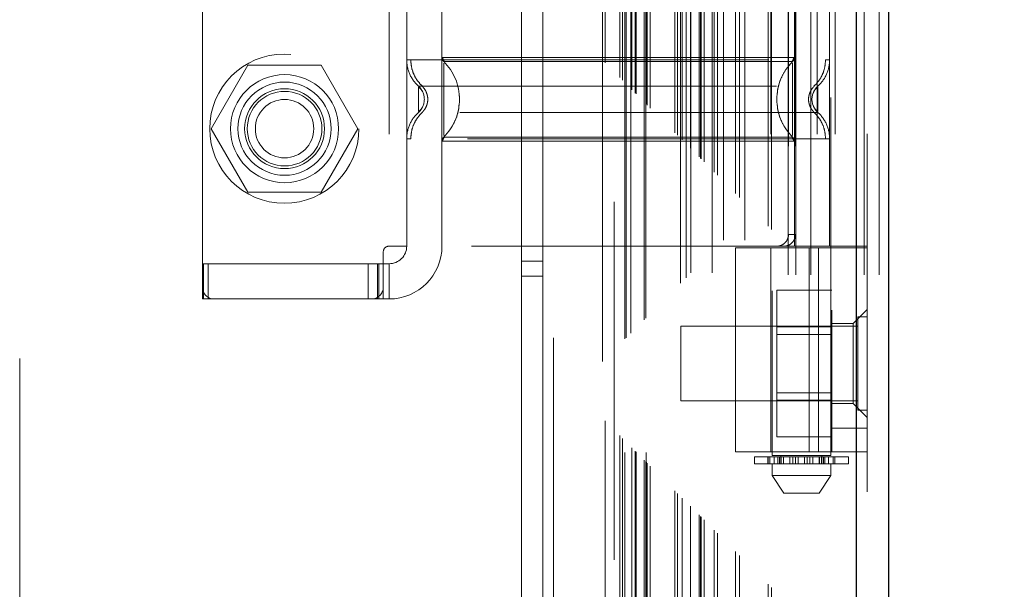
# Model space of a CAD drawing. Header units: inches. Extents: x 0.2 to 10.8, y 0.2 to 8.2.
# Tile 98 of 112: x 9.277 to 9.552, y 3.482 to 3.641. Entities that reach past the tile are written whole.
import ezdxf

# ---------------------------------------------------------------- set-up
doc = ezdxf.new("R2010")
doc.units = ezdxf.units.IN
doc.header["$MEASUREMENT"] = 0
doc.linetypes.add('HIDDEN', pattern=[0.075, 0.05, -0.025])
doc.layers.add('DIMENSIONS', color=140, linetype='Continuous')
doc.styles.add('SLDTEXTSTYLE0', font='TXT', dxfattribs={"width": 0.7})
doc.dimstyles.new('SLDDIMSTYLE0', dxfattribs={"dimtxt": 0.084961, "dimasz": 0.13, "dimexe": 0, "dimexo": 0.0625, "dimgap": 0.02124, "dimtad": 0, "dimtih": 1, "dimtoh": 1, "dimlfac": 12, "dimrnd": 1e-09, "dimzin": 12, "dimdsep": 46, "dimtxsty": 'SLDTEXTSTYLE0', "dimsah": 1, "dimcen": 0.09, "dimadec": 0, "dimazin": 3, "dimtfac": 1, "dimtofl": 0, "dimtmove": 0, "dimatfit": 3, "dimfxl": 0, "dimfrac": 2, "dimtolj": 1, "dimtzin": 12, "dimarcsym": 0})

# ---------------------------------------------------------------- blocks, each defined once
blk = doc.blocks.new('_D_25')
at = {"layer": 'DIMENSIONS'}
for p, q in [((9.56366, 5.41599), (9.9562, 5.41599)), ((9.8312, 5.41599), (9.8312, 4.49475)), ((9.66963, 4.3407), (9.6411, 4.3407)), ((9.6411, 4.3407), (9.6411, 4.20567)), ((9.99278, 4.3407), (10.02131, 4.3407)), ((10.02131, 4.3407), (10.02131, 4.20567)), ((9.6411, 4.20567), (9.66963, 4.20567)), ((10.02131, 4.20567), (9.99278, 4.20567)), ((9.8312, 3.16375), (9.8312, 4.18665)), ((9.56366, 3.16375), (9.9562, 3.16375))]:
    blk.add_line(p, q, dxfattribs=at)
for points in [[(9.8312, 5.41599), (9.8112, 5.28599), (9.8512, 5.28599)], [(9.8312, 3.16375), (9.8512, 3.29375), (9.8112, 3.29375)]]:
    blk.add_solid(points, dxfattribs=at)
at = {"layer": 'DIMENSIONS', "char_height": 0.083333, "attachment_point": 1, "style": 'SLDTEXTSTYLE0'}
for s, insert in [('27.03', (9.66963, 4.46714)), ('686.5', (9.66963, 4.31309))]:
    blk.add_mtext(s, dxfattribs=dict(at, insert=insert))

msp = doc.modelspace()

# ---------------------------------------------------------------- linework, layer by layer
at = {"color": 7, "linetype": 'Continuous', "lineweight": 25}
for p, q in [((9.5106649, 3.1697457), (9.5106649, 5.4109271)), ((9.5196649, 5.4091582), (9.5196649, 3.1697457))]:
    msp.add_line(p, q, dxfattribs=at)
at = {"color": 7, "linetype": 'HIDDEN', "lineweight": 18}
for p, q in [((9.5106649, 3.1697457), (9.5106649, 5.4109271)), ((9.5136649, 5.4091582), (9.5136649, 3.1697457)), ((9.5127862, 3.1697457), (9.5127862, 5.1143949)), ((9.5170288, 3.1697457), (9.5170288, 5.1143949)), ((9.4915889, 3.1697457), (9.4915889, 5.1051624)), ((9.4915889, 3.1697457), (9.4915889, 5.1051624)), ((9.4937102, 3.1697457), (9.4937102, 5.1054213)), ((9.4979529, 3.1697457), (9.4979529, 5.1054213)), ((9.486043, 3.1833798), (9.486043, 5.0919286)), ((9.4869669, 3.1824654), (9.4869669, 5.0928402)), ((9.4769066, 3.1925161), (9.4769066, 5.0827923)), ((9.4780398, 3.1913829), (9.4780398, 5.0839255)), ((9.471838, 3.1975848), (9.471838, 5.0777236)), ((9.4735402, 5.0794582), (9.4735402, 3.1958502)), ((9.479449, 5.0794582), (9.479449, 3.1958502)), ((9.4709329, 3.198488), (9.4709329, 5.076818)), ((9.4667174, 3.2027079), (9.4667174, 5.0726122)), ((9.4671246, 3.2022981), (9.4671246, 5.0730103)), ((9.4672743, 3.2021485), (9.4672743, 5.0731599)), ((9.4680883, 3.2013345), (9.4680883, 5.0739739)), ((9.4630966, 5.0689783), (9.4630966, 3.2063292)), ((9.4642909, 3.2051319), (9.4642909, 5.0701765)), ((9.4644248, 5.0703141), (9.4644248, 3.2049958)), ((9.4644557, 5.0703737), (9.4644557, 3.2049347)), ((9.4703645, 5.0703737), (9.4703645, 3.2049347)), ((9.4606695, 3.2087533), (9.4606695, 5.0665552)), ((9.4615012, 5.0674286), (9.4615012, 3.2078798)), ((9.4615012, 5.0674286), (9.4615012, 3.2078798)), ((9.4619719, 3.2074509), (9.4619719, 5.0678575)), ((9.4599388, 3.209484), (9.4599388, 5.0658244)), ((9.4518049, 3.2176179), (9.4518049, 5.0576905)), ((9.4518049, 5.0576905), (9.4518049, 3.2176179)), ((9.4520087, 3.2174318), (9.4520087, 5.0578795)), ((9.4522215, 3.2172012), (9.4522215, 5.0581072)), ((9.4530549, 3.2163679), (9.4530549, 5.0589405)), ((9.445949, 3.2201959), (9.445949, 5.0551125)), ((9.4490965, 3.2203262), (9.4490965, 5.0549822)), ((9.4490965, 3.2203262), (9.4490965, 5.0549822)), ((9.4513405, 5.0572314), (9.4513405, 3.2180648)), ((9.4513882, 3.2180345), (9.4513882, 5.0572739)), ((9.451949, 3.2201959), (9.451949, 5.0551125)), ((9.4476382, 5.0535239), (9.4476382, 3.2217845)), ((9.4479263, 3.2214964), (9.4479263, 5.053812)), ((9.4488556, 3.2205672), (9.4488556, 5.0547412)), ((9.4445353, 3.2248874), (9.4445353, 5.050421)), ((9.4453084, 3.2241144), (9.4453084, 5.051194)), ((9.4460156, 5.0519193), (9.4460156, 3.2233876)), ((9.4397164, 5.0456198), (9.4397164, 3.2297091)), ((9.4404448, 3.2289779), (9.4404448, 5.0463305)), ((9.4260815, 3.2521624), (9.4260815, 5.0230791)), ((9.4260815, 3.2521624), (9.4260815, 5.0230791)), ((9.442949, 3.2901959), (9.442949, 4.9851125)), ((9.442949, 3.2901959), (9.442949, 4.9851125)), ((9.276949, 3.4464459), (9.276949, 4.8288625)), ((9.4870901, 3.7653501), (9.4870901, 3.5192871)), ((9.5034943, 3.5192871), (9.5034943, 3.7653501)), ((9.5038224, 3.7598908), (9.5038224, 3.5269511)), ((9.3279693, 3.5728829), (9.3279693, 3.713959)), ((9.4170815, 3.5736207), (9.4170815, 3.7132041)), ((9.4230815, 3.5736207), (9.4230815, 3.7132041)), ((9.3801347, 3.7090377), (9.3801347, 3.5778041)), ((9.3801347, 3.7090377), (9.3801347, 3.5778041)), ((9.4769195, 3.7090377), (9.4769195, 3.5778041)), ((9.486762, 3.7090377), (9.486762, 3.5778041)), ((9.4996865, 3.7090377), (9.4996865, 3.5778041)), ((9.5047569, 3.7090377), (9.5047569, 3.5778041)), ((9.4916832, 3.7057569), (9.4916832, 3.581085)), ((9.4936166, 3.7057569), (9.4936166, 3.581085)), ((9.3850559, 3.6570235), (9.3850559, 3.6298184)), ((9.3948985, 3.6563128), (9.3948985, 3.6305291)), ((9.4933237, 3.6563128), (9.4933237, 3.6305291)), ((9.5031662, 3.6570235), (9.5031662, 3.6298184)), ((9.3948985, 3.6071002), (9.3948985, 3.6305291)), ((9.4933237, 3.6305291), (9.4933237, 3.6071002)), ((9.3304393, 3.6106125), (9.3406872, 3.6283625)), ((9.3406872, 3.6283625), (9.3611832, 3.6283625)), ((9.3611832, 3.6283625), (9.3714311, 3.6106125)), ((9.3850559, 3.6078109), (9.3850559, 3.6298184)), ((9.3953896, 3.6293586), (9.3957092, 3.6293586)), ((9.4925122, 3.6293586), (9.4928326, 3.6293586)), ((9.5031662, 3.6298184), (9.5031662, 3.6078109)), ((9.389949, 3.6193295), (9.3898871, 3.6196318)), ((9.3996656, 3.6203262), (9.3998153, 3.6188146)), ((9.4983323, 3.6196186), (9.4982731, 3.6193295)), ((9.3898871, 3.6179975), (9.389949, 3.6182998)), ((9.4982731, 3.6182998), (9.4983323, 3.6180107)), ((9.3406872, 3.5928625), (9.3304393, 3.6106125)), ((9.3714311, 3.6106125), (9.3611832, 3.5928625)), ((9.3850559, 3.6078109), (9.3850559, 3.5778041)), ((9.3850559, 3.6078109), (9.3850559, 3.5778041)), ((9.3948985, 3.6071002), (9.3948985, 3.5778041)), ((9.3948985, 3.6071002), (9.3948985, 3.5778041)), ((9.4933237, 3.6071002), (9.4933237, 3.5778041)), ((9.4933237, 3.6071002), (9.4933237, 3.5778041)), ((9.5031662, 3.6078109), (9.5031662, 3.5778041)), ((9.5031662, 3.6078109), (9.5031662, 3.5778041)), ((9.3611832, 3.5928625), (9.3406872, 3.5928625)), ((9.4936166, 3.581085), (9.4916832, 3.581085)), ((9.3784943, 3.5761637), (9.3784943, 3.5728829)), ((9.3850559, 3.5778041), (9.3801347, 3.5778041)), ((9.5031662, 3.5778041), (9.3850559, 3.5778041)), ((9.4769195, 3.577312), (9.5000474, 3.577312)), ((9.4769195, 3.577312), (9.4769195, 3.5203894)), ((9.486762, 3.577312), (9.486762, 3.5203894)), ((9.4974999, 3.577312), (9.4974999, 3.5203894)), ((9.5000474, 3.5203894), (9.5000474, 3.577312)), ((9.5000474, 3.577312), (9.5038224, 3.577312)), ((9.5047569, 3.5778041), (9.5031662, 3.5778041)), ((9.5038224, 3.577312), (9.5136649, 3.577312)), ((9.5136649, 3.5778041), (9.5047569, 3.5778041)), ((9.3279693, 3.5630404), (9.3279693, 3.5728829)), ((9.3279693, 3.5728829), (9.3283261, 3.5728829)), ((9.3283261, 3.5630404), (9.3283261, 3.5728829)), ((9.3743011, 3.5728829), (9.3283261, 3.5728829)), ((9.3296098, 3.5630404), (9.3296098, 3.5728829)), ((9.3743011, 3.5728829), (9.3772252, 3.5728829)), ((9.3743011, 3.5630404), (9.3743011, 3.5728829)), ((9.3768538, 3.5630404), (9.3768538, 3.5728829)), ((9.3772252, 3.5630404), (9.3772252, 3.5728829)), ((9.3772252, 3.5728829), (9.3801347, 3.5728829)), ((9.3784943, 3.5728829), (9.3784943, 3.5630404)), ((9.3801347, 3.5728829), (9.3801347, 3.5630404)), ((9.4170815, 3.5736207), (9.4230815, 3.5736207)), ((9.4170815, 3.5694541), (9.4170815, 3.5736207)), ((9.4230815, 3.5736207), (9.4230815, 3.5694541)), ((9.4170815, 3.5694541), (9.4170815, 3.2521624)), ((9.4230815, 3.5694541), (9.4170815, 3.5694541)), ((9.4230815, 3.5694541), (9.4230815, 3.2521624)), ((9.5038224, 3.5654917), (9.4884057, 3.5654917)), ((9.4884057, 3.5654917), (9.4884057, 3.5552437)), ((9.3283261, 3.5630404), (9.3279693, 3.5630404)), ((9.3283261, 3.5630404), (9.3743011, 3.5630404)), ((9.3772252, 3.5630404), (9.3743011, 3.5630404)), ((9.3772252, 3.5630404), (9.3801347, 3.5630404)), ((9.5136649, 3.5600876), (9.5097279, 3.5561506)), ((9.5097279, 3.5561506), (9.5038224, 3.5561506)), ((9.5097279, 3.5338409), (9.5097279, 3.5561506)), ((9.5110607, 3.5580166), (9.5110607, 3.5319749)), ((9.5136649, 3.5580166), (9.5110607, 3.5580166)), ((9.4615815, 3.5554124), (9.4615815, 3.5345791)), ((9.5110607, 3.5554124), (9.4615815, 3.5554124)), ((9.5038224, 3.5552437), (9.4884057, 3.5552437)), ((9.4884057, 3.5552437), (9.4884057, 3.5347478)), ((9.5038224, 3.5531582), (9.4884057, 3.5531582)), ((9.4884057, 3.5368332), (9.5038224, 3.5368332)), ((9.4615815, 3.5345791), (9.5110607, 3.5345791)), ((9.5038224, 3.5347478), (9.4884057, 3.5347478)), ((9.4884057, 3.5347478), (9.4884057, 3.5244998)), ((9.5038224, 3.5338409), (9.5097279, 3.5338409)), ((9.5097279, 3.5338409), (9.5136649, 3.5299039)), ((9.5110607, 3.5319749), (9.5136649, 3.5319749)), ((9.5038224, 3.5203894), (9.5038224, 3.5269511)), ((9.5038224, 3.5269511), (9.5136649, 3.5269511)), ((9.5038224, 3.5244998), (9.4884057, 3.5244998)), ((9.5000474, 3.5203894), (9.4769195, 3.5203894)), ((9.5038224, 3.5203894), (9.5000474, 3.5203894)), ((9.5038224, 3.5203894), (9.5136649, 3.5203894)), ((9.4821688, 3.518959), (9.5084155, 3.518959)), ((9.4821688, 3.518959), (9.4821688, 3.5169905)), ((9.4859552, 3.518959), (9.4859552, 3.5169905)), ((9.4859913, 3.518959), (9.4859913, 3.5169905)), ((9.4864415, 3.5169905), (9.4864415, 3.518959)), ((9.5034943, 3.5192871), (9.4870901, 3.5192871)), ((9.487716, 3.5169905), (9.487716, 3.518959)), ((9.4887354, 3.518959), (9.4887354, 3.5169905)), ((9.4891451, 3.518959), (9.4891451, 3.5169905)), ((9.4895507, 3.5192871), (9.4895507, 3.5169905)), ((9.4895507, 3.518959), (9.4895507, 3.5169905)), ((9.4896232, 3.5169905), (9.4896232, 3.518959)), ((9.4896315, 3.5169905), (9.4896315, 3.518959)), ((9.4902514, 3.518959), (9.4902514, 3.5169905)), ((9.4903159, 3.5169905), (9.4903159, 3.518959)), ((9.4903315, 3.5169905), (9.4903315, 3.518959)), ((9.4920722, 3.5169905), (9.4920722, 3.518959)), ((9.4929206, 3.518959), (9.4929206, 3.5169905)), ((9.4936451, 3.5169905), (9.4936451, 3.518959)), ((9.4943828, 3.518959), (9.4943828, 3.5169905)), ((9.4962015, 3.5169905), (9.4962015, 3.518959)), ((9.4969393, 3.518959), (9.4969393, 3.5169905)), ((9.4976637, 3.5169905), (9.4976637, 3.518959)), ((9.4985122, 3.518959), (9.4985122, 3.5169905)), ((9.5002528, 3.518959), (9.5002528, 3.5169905)), ((9.5002684, 3.518959), (9.5002684, 3.5169905)), ((9.5003329, 3.5169905), (9.5003329, 3.518959)), ((9.5009529, 3.518959), (9.5009529, 3.5169905)), ((9.5009612, 3.518959), (9.5009612, 3.5169905)), ((9.5010336, 3.5169905), (9.5010336, 3.5192871)), ((9.5010336, 3.5169905), (9.5010336, 3.518959)), ((9.5014392, 3.5169905), (9.5014392, 3.518959)), ((9.5018489, 3.5169905), (9.5018489, 3.518959)), ((9.5028683, 3.518959), (9.5028683, 3.5169905)), ((9.5041428, 3.518959), (9.5041428, 3.5169905)), ((9.5045931, 3.5169905), (9.5045931, 3.518959)), ((9.5046292, 3.5169905), (9.5046292, 3.518959)), ((9.5084155, 3.5169905), (9.5084155, 3.518959)), ((9.5084155, 3.5169905), (9.4821688, 3.5169905)), ((9.4870901, 3.5169905), (9.4870901, 3.5137096)), ((9.5034943, 3.5137096), (9.5034943, 3.5169905)), ((9.4870901, 3.5137096), (9.5034943, 3.5137096)), ((9.4870901, 3.5137096), (9.4903709, 3.5087884)), ((9.5002134, 3.5087884), (9.5034943, 3.5137096)), ((9.4903709, 3.5087884), (9.5002134, 3.5087884))]:
    msp.add_line(p, q, dxfattribs=at)
for centre, radius in [((9.3508657, 3.6106125), 0.0208333), ((9.3509352, 3.6106125), 0.0150919), ((9.3509352, 3.6106125), 0.0130208), ((9.3509352, 3.6106125), 0.0111549), ((9.3509352, 3.6106125), 0.0104167), ((9.3509352, 3.6106125), 0.0081625)]:
    msp.add_circle(centre, radius, dxfattribs=at)
for centre, radius, start, end in [((9.3801347, 3.5761637), 0.0016404, 90, 180), ((9.3801347, 3.5778041), 0.0049213, 270, 0), ((9.3801347, 3.5778041), 0.0147638, 270, 0), ((9.3312502, 3.5663212), 0.0032808, 180, 270), ((9.3752134, 3.5663212), 0.0032808, 270, 0)]:
    msp.add_arc(centre, radius, start, end, dxfattribs=at)
for points, knots in [([(9.4462914, 5.0521759), (9.4462988, 5.0500342), (9.4463197, 5.0439548), (9.4463372, 5.032919), (9.4463484, 5.0181734), (9.4463492, 5.0010318), (9.4463442, 4.9765166), (9.4463395, 4.9460813), (9.4463441, 4.9007059), (9.446342, 4.8463923), (9.4463432, 4.7278686), (9.4463422, 4.4949404), (9.4463426, 4.107075), (9.4463432, 3.7658216), (9.4463422, 3.53087), (9.4463441, 3.4428776), (9.4463392, 3.3767449), (9.4463428, 3.3323296), (9.4463481, 3.3098871), (9.4463489, 3.2886431), (9.4463378, 3.2699008), (9.4463122, 3.254294), (9.446277, 3.2417345), (9.4462385, 3.2317966), (9.4462089, 3.2259174), (9.4461971, 3.2233034), (9.4461967, 3.2232248)], [0, 0, 0, 0, 0.00351301, 0.00997212, 0.01810181, 0.02770006, 0.03808914, 0.05831368, 0.07762261, 0.11251755, 0.14740331, 0.27203504, 0.49458566, 0.78361212, 0.8317871, 0.87997271, 0.92794446, 0.94026351, 0.95282623, 0.96475661, 0.97510956, 0.98356894, 0.99035635, 0.99571072, 0.99987107, 1, 1, 1, 1]), ([(9.3948971, 3.6305291), (9.3948889, 3.6305291), (9.3977461, 3.6305291), (9.4088044, 3.6305291), (9.4242328, 3.6305291), (9.443635, 3.6305291), (9.4631106, 3.6305291), (9.4787361, 3.6305291), (9.4902763, 3.6305291), (9.4933364, 3.6305291), (9.4933238, 3.6305291)], [4.71239469, 4.71239469, 4.71239469, 4.71239469, 5.154448, 5.48366074, 5.87871603, 6.27377131, 6.6688266, 7.06388188, 7.39309462, 7.85399245, 7.85399245, 7.85399245, 7.85399245]), ([(9.3951355, 3.6305367), (9.3951408, 3.6304278), (9.3951515, 3.6302077), (9.3952549, 3.6298912), (9.3954072, 3.6295953), (9.395556, 3.6294334), (9.3956296, 3.6293533)], [0, 0, 0, 0, 0.247522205, 0.499997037, 0.752473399, 1, 1, 1, 1]), ([(9.4925918, 3.6293533), (9.4926654, 3.6294334), (9.4928142, 3.6295953), (9.4929665, 3.6298912), (9.4930699, 3.6302077), (9.4930806, 3.6304278), (9.4930859, 3.6305367)], [0, 0, 0, 0, 0.24752699, 0.50000343, 0.75247809, 1, 1, 1, 1]), ([(9.3850542, 3.6298184), (9.38505, 3.6284789), (9.3856326, 3.6256703), (9.3873397, 3.6233652), (9.388342, 3.622476)], [0.052118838, 0.052118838, 0.052118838, 0.052118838, 0.500001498, 0.948006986, 0.948006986, 0.948006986, 0.948006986]), ([(9.3850559, 3.6298184), (9.3850641, 3.6298184), (9.3850722, 3.6298184), (9.3861959, 3.6298184), (9.3861985, 3.6298184)], [0, 0, 0, 0, 0.997687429, 1, 1, 1, 1]), ([(9.3861963, 3.6298184), (9.3862375, 3.6291311), (9.3863208, 3.6277414), (9.3869896, 3.6257463), (9.3880123, 3.6239146), (9.3889778, 3.6229311), (9.3894551, 3.6224448)], [0, 0, 0, 0, 0.24733847, 0.50013426, 0.75287024, 1, 1, 1, 1]), ([(9.3861985, 3.6298184), (9.387166, 3.6298184), (9.3891033, 3.6298184), (9.394719, 3.6298184), (9.4020764, 3.6298184), (9.4110922, 3.6298184), (9.4213655, 3.6298184), (9.4325158, 3.6298184), (9.4441111, 3.6298184), (9.4557063, 3.6298184), (9.4668567, 3.6298184), (9.4771299, 3.6298184), (9.4861457, 3.6298184), (9.4935032, 3.6298184), (9.4991188, 3.6298184), (9.5010561, 3.6298184), (9.5020237, 3.6298184)], [0, 0, 0, 0, 0.07128661, 0.14273884, 0.21419107, 0.2856433, 0.35709553, 0.42854776, 0.49999999, 0.57145221, 0.64290444, 0.71435667, 0.7858089, 0.85726113, 0.92871336, 1, 1, 1, 1]), ([(9.3953896, 3.608693), (9.3953896, 3.6087857), (9.3953896, 3.609074), (9.3953896, 3.6112187), (9.3953896, 3.6146611), (9.3953896, 3.6188146), (9.3953896, 3.6229681), (9.3953896, 3.6264106), (9.3953896, 3.6285553), (9.3953896, 3.6288436), (9.3953896, 3.6289362)], [0, 0, 0, 0, 0.06819173, 0.21212782, 0.35606391, 0.5, 0.64393609, 0.78787218, 0.93180827, 1, 1, 1, 1]), ([(9.3957092, 3.6293586), (9.39574, 3.6293586), (9.3959056, 3.6293586), (9.3972811, 3.6293586), (9.4002053, 3.6293586), (9.4050723, 3.6293586), (9.4120343, 3.6293586), (9.4211675, 3.6293586), (9.432114, 3.6293586), (9.4441111, 3.6293586), (9.4561081, 3.6293586), (9.4670547, 3.6293586), (9.4761878, 3.6293586), (9.4831499, 3.6293586), (9.4880169, 3.6293586), (9.4909409, 3.6293586), (9.492316, 3.6293586), (9.4924815, 3.6293586), (9.4925122, 3.6293586)], [0, 0, 0, 0, 0.01170879, 0.06293156, 0.12064901, 0.18517906, 0.25643081, 0.33371416, 0.41561542, 0.50003731, 0.58445919, 0.66636046, 0.7436438, 0.81489554, 0.8794256, 0.93714304, 0.98836581, 1, 1, 1, 1]), ([(9.4885565, 3.6203262), (9.4885897, 3.6207968), (9.4886918, 3.6222436), (9.4894899, 3.6245633), (9.4908526, 3.6271804), (9.4921725, 3.6286325), (9.4928325, 3.6293586)], [0, 0, 0, 0, 0.13838554, 0.42546323, 0.71271099, 1, 1, 1, 1]), ([(9.4928325, 3.6289362), (9.4928325, 3.6288436), (9.4928325, 3.6285553), (9.4928325, 3.6264106), (9.4928325, 3.6229681), (9.4928325, 3.6188146), (9.4928325, 3.6146611), (9.4928325, 3.6112187), (9.4928325, 3.609074), (9.4928325, 3.6087857), (9.4928325, 3.608693)], [0, 0, 0, 0, 0.06819173, 0.21212782, 0.35606391, 0.5, 0.64393609, 0.78787218, 0.93180827, 1, 1, 1, 1]), ([(9.498767, 3.6224448), (9.4992443, 3.6229311), (9.5002098, 3.6239146), (9.5012325, 3.6257463), (9.5019013, 3.6277414), (9.5019847, 3.6291311), (9.5020259, 3.6298184)], [0, 0, 0, 0, 0.24712976, 0.49986574, 0.75266153, 1, 1, 1, 1]), ([(9.5031662, 3.6298184), (9.5031662, 3.6284374), (9.5028713, 3.627057), (9.5017426, 3.6245361), (9.5009095, 3.6233967), (9.4998793, 3.6224769)], [0, 0, 0, 0, 0.5, 0.5, 1, 1, 1, 1]), ([(9.5020237, 3.6298184), (9.5020263, 3.6298184), (9.5031499, 3.6298184), (9.5031581, 3.6298184), (9.5031662, 3.6298184)], [0, 0, 0, 0, 0.00231217, 1, 1, 1, 1]), ([(9.388342, 3.622476), (9.3883325, 3.622476), (9.3916112, 3.622476), (9.4042882, 3.622476), (9.4219507, 3.622476), (9.4441111, 3.622476), (9.4662714, 3.622476), (9.483934, 3.622476), (9.4966109, 3.622476), (9.4998896, 3.622476), (9.4998801, 3.622476)], [4.71241411, 4.71241411, 4.71241411, 4.71241411, 5.15721613, 5.48839216, 5.88580339, 6.28321463, 6.68062587, 7.0780371, 7.40921314, 7.85401516, 7.85401516, 7.85401516, 7.85401516]), ([(9.3894333, 3.6210096), (9.3892833, 3.6212493), (9.3889802, 3.621734), (9.3885568, 3.6220376), (9.3883428, 3.6221911)], [0, 0, 0, 0, 0.49453038, 1, 1, 1, 1]), ([(9.3883428, 3.6154407), (9.3883428, 3.6156724), (9.3883428, 3.6161386), (9.3883428, 3.6173827), (9.3883428, 3.6188146), (9.3883428, 3.6202466), (9.3883428, 3.6214907), (9.3883428, 3.6219569), (9.3883428, 3.6221885)], [0, 0, 0, 0, 0.16532312, 0.33266156, 0.5, 0.66733844, 0.83467688, 1, 1, 1, 1]), ([(9.3892912, 3.6225089), (9.3895336, 3.622263), (9.3900188, 3.6217707), (9.3905281, 3.6208526), (9.3908561, 3.619859), (9.3909704, 3.6188146), (9.3908561, 3.6177702), (9.3905281, 3.6167766), (9.3900188, 3.6158585), (9.3895336, 3.6153662), (9.3892912, 3.6151204)], [0, 0, 0, 0, 0.12483229, 0.24993898, 0.37510563, 0.5, 0.62489437, 0.75006102, 0.87516771, 1, 1, 1, 1]), ([(9.498931, 3.6151204), (9.4986886, 3.6153662), (9.4982033, 3.6158585), (9.497694, 3.6167766), (9.497366, 3.6177702), (9.4972517, 3.6188146), (9.497366, 3.619859), (9.497694, 3.6208526), (9.4982033, 3.6217707), (9.4986886, 3.622263), (9.498931, 3.6225089)], [0, 0, 0, 0, 0.124832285, 0.249938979, 0.375105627, 0.5, 0.624894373, 0.750061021, 0.875167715, 1, 1, 1, 1]), ([(9.4998793, 3.6221911), (9.4996684, 3.6220349), (9.4992509, 3.6217258), (9.4988109, 3.6211205), (9.4986356, 3.6206601), (9.4985666, 3.6204789)], [0, 0, 0, 0, 0.38246346, 0.75689539, 1, 1, 1, 1]), ([(9.4998793, 3.6221885), (9.4998793, 3.6219569), (9.4998793, 3.6214907), (9.4998793, 3.6202466), (9.4998793, 3.6188146), (9.4998793, 3.6173827), (9.4998793, 3.6161386), (9.4998793, 3.6156724), (9.4998793, 3.6154407)], [0, 0, 0, 0, 0.16532312, 0.33266156, 0.5, 0.66733844, 0.83467688, 1, 1, 1, 1]), ([(9.3883428, 3.6154382), (9.3885568, 3.6155916), (9.3889802, 3.6158952), (9.3892833, 3.61638), (9.3894333, 3.6166197)], [0, 0, 0, 0, 0.50546964, 1, 1, 1, 1]), ([(9.3996656, 3.617303), (9.3996324, 3.6168325), (9.3995303, 3.6153856), (9.3987322, 3.6130659), (9.3973696, 3.6104489), (9.3960496, 3.6089968), (9.3953896, 3.6082707)], [0, 0, 0, 0, 0.138385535, 0.425463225, 0.712710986, 1, 1, 1, 1]), ([(9.4928325, 3.6082707), (9.4921725, 3.6089968), (9.4908526, 3.6104489), (9.4894899, 3.6130659), (9.4886918, 3.6153856), (9.4885897, 3.6168325), (9.4885565, 3.617303)], [0, 0, 0, 0, 0.28728901, 0.57453677, 0.86161446, 1, 1, 1, 1]), ([(9.4985666, 3.6171504), (9.4986356, 3.6169691), (9.4988109, 3.6165088), (9.4992509, 3.6159035), (9.4996684, 3.6155944), (9.4998793, 3.6154382)], [0, 0, 0, 0, 0.243104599, 0.617536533, 1, 1, 1, 1]), ([(9.3850559, 3.6078109), (9.3850559, 3.6091919), (9.3853508, 3.6105722), (9.3864795, 3.6130932), (9.3873127, 3.6142326), (9.3883428, 3.6151524)], [0, 0, 0, 0, 0.5, 0.5, 1, 1, 1, 1]), ([(9.3894551, 3.6151845), (9.3889778, 3.6146982), (9.3880123, 3.6137147), (9.3869896, 3.6118829), (9.3863208, 3.6098879), (9.3862375, 3.6084982), (9.3861963, 3.6078108)], [0, 0, 0, 0, 0.24712977, 0.49986575, 0.75266154, 1, 1, 1, 1]), ([(9.4998801, 3.6151533), (9.4998896, 3.6151533), (9.4966109, 3.6151533), (9.4839339, 3.6151533), (9.4662714, 3.6151533), (9.4441111, 3.6151533), (9.4219507, 3.6151533), (9.4042882, 3.6151533), (9.3916112, 3.6151533), (9.3883325, 3.6151533), (9.388342, 3.6151533)], [4.71236405, 4.71236405, 4.71236405, 4.71236405, 5.15716608, 5.48834211, 5.88575335, 6.2831646, 6.68057584, 7.07798708, 7.40916311, 7.85396514, 7.85396514, 7.85396514, 7.85396514]), ([(9.5020259, 3.6078108), (9.5019846, 3.6084982), (9.5019013, 3.6098879), (9.5012325, 3.6118829), (9.5002098, 3.6137147), (9.4992443, 3.6146982), (9.498767, 3.6151845)], [0, 0, 0, 0, 0.24733846, 0.50013425, 0.75287023, 1, 1, 1, 1]), ([(9.5031679, 3.6078109), (9.5031721, 3.6091504), (9.5025895, 3.611959), (9.5008824, 3.6142641), (9.4998801, 3.6151533)], [0.052118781, 0.052118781, 0.052118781, 0.052118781, 0.500001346, 0.948006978, 0.948006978, 0.948006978, 0.948006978]), ([(9.3956296, 3.608276), (9.395556, 3.6081959), (9.3954072, 3.608034), (9.3952549, 3.6077381), (9.3951515, 3.6074216), (9.3951408, 3.6072015), (9.3951355, 3.6070926)], [0, 0, 0, 0, 0.247526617, 0.500002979, 0.752477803, 1, 1, 1, 1]), ([(9.4928326, 3.6082707), (9.4928325, 3.6082707), (9.4927066, 3.6082707), (9.4920961, 3.6082707), (9.4916112, 3.6082707), (9.4901561, 3.6082707), (9.489185, 3.6082707), (9.4866262, 3.6082707), (9.4850371, 3.6082707), (9.4811394, 3.6082707), (9.4788289, 3.6082707), (9.4734652, 3.6082707), (9.4704105, 3.6082707), (9.4636671, 3.6082707), (9.4599787, 3.6082707), (9.4522294, 3.6082707), (9.4481712, 3.6082707), (9.4400509, 3.6082707), (9.4359928, 3.6082707), (9.4282435, 3.6082707), (9.4245551, 3.6082707), (9.4178116, 3.6082707), (9.4147569, 3.6082707), (9.4093932, 3.6082707), (9.4070828, 3.6082707), (9.4031851, 3.6082707), (9.4015959, 3.6082707), (9.3990371, 3.6082707), (9.398066, 3.6082707), (9.3966109, 3.6082707), (9.396126, 3.6082707), (9.3955155, 3.6082707), (9.3953896, 3.6082707), (9.3953896, 3.6082707)], [0, 0, 0, 0, 0.0625, 0.0625, 0.125, 0.125, 0.1875, 0.1875, 0.25, 0.25, 0.3125, 0.3125, 0.375, 0.375, 0.4375, 0.4375, 0.5, 0.5, 0.5625, 0.5625, 0.625, 0.625, 0.6875, 0.6875, 0.75, 0.75, 0.8125, 0.8125, 0.875, 0.875, 0.9375, 0.9375, 1, 1, 1, 1]), ([(9.4930859, 3.6070926), (9.4930806, 3.6072015), (9.4930699, 3.6074216), (9.4929665, 3.6077381), (9.4928142, 3.608034), (9.4926654, 3.6081959), (9.4925918, 3.608276)], [0, 0, 0, 0, 0.2475219, 0.49999656, 0.75247299, 1, 1, 1, 1]), ([(9.3861985, 3.6078109), (9.3861959, 3.6078109), (9.3850722, 3.6078109), (9.3850641, 3.6078109), (9.3850559, 3.6078109)], [0, 0, 0, 0, 0.002312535, 1, 1, 1, 1]), ([(9.5020237, 3.6078109), (9.5010561, 3.6078109), (9.4991188, 3.6078109), (9.4935032, 3.6078109), (9.4861457, 3.6078109), (9.4771299, 3.6078109), (9.4668567, 3.6078109), (9.4557063, 3.6078109), (9.4441111, 3.6078109), (9.4325158, 3.6078109), (9.4213655, 3.6078109), (9.4110922, 3.6078109), (9.4020764, 3.6078109), (9.394719, 3.6078109), (9.3891033, 3.6078109), (9.387166, 3.6078109), (9.3861985, 3.6078109)], [0, 0, 0, 0, 0.07128663, 0.14273886, 0.21419109, 0.28564332, 0.35709555, 0.42854778, 0.50000001, 0.57145224, 0.64290447, 0.7143567, 0.78580893, 0.85726116, 0.92871339, 1, 1, 1, 1]), ([(9.4933238, 3.6071002), (9.4933364, 3.6071002), (9.4902763, 3.6071002), (9.4787361, 3.6071002), (9.4631106, 3.6071002), (9.443635, 3.6071002), (9.4242328, 3.6071002), (9.4088044, 3.6071002), (9.3977461, 3.6071002), (9.3948889, 3.6071002), (9.3948971, 3.6071002)], [4.71239001, 4.71239001, 4.71239001, 4.71239001, 5.17328784, 5.50250058, 5.89755587, 6.29261115, 6.68766644, 7.08272172, 7.41193446, 7.85398778, 7.85398778, 7.85398778, 7.85398778]), ([(9.5031662, 3.6078109), (9.5031581, 3.6078109), (9.5031499, 3.6078109), (9.5020263, 3.6078109), (9.5020237, 3.6078109)], [0, 0, 0, 0, 0.997687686, 1, 1, 1, 1]), ([(9.4885243, 3.5778041), (9.4889284, 3.5778041), (9.4893311, 3.5778874), (9.4900916, 3.5782134), (9.4904445, 3.5784561), (9.4910346, 3.5790609), (9.4912748, 3.5794273), (9.4915972, 3.5802184), (9.4916832, 3.5806503), (9.4916832, 3.581085)], [0, 0, 0, 0, 0.25, 0.25, 0.5, 0.5, 0.75, 0.75, 1, 1, 1, 1]), ([(9.4936166, 3.581085), (9.4936166, 3.5806448), (9.4935299, 3.5802125), (9.4931994, 3.5794082), (9.4929552, 3.5790403), (9.4923623, 3.5784356), (9.4920089, 3.5781952), (9.491277, 3.5778814), (9.4908936, 3.5778041), (9.4905286, 3.5778041)], [0, 0, 0, 0, 0.25, 0.25, 0.5, 0.5, 0.75, 0.75, 1, 1, 1, 1])]:
    msp.add_open_spline(points, degree=3, knots=knots, dxfattribs=at)
for points in [[(9.3948985, 3.6305291), (9.3948985, 3.6300946), (9.3950796, 3.629663), (9.3953896, 3.6293586)], [(9.4933238, 3.6305291), (9.4933295, 3.6301048), (9.4931394, 3.6296517), (9.4928326, 3.6293585)], [(9.3953896, 3.6293586), (9.3981827, 3.6266161), (9.401448, 3.6188146), (9.3981827, 3.6110132), (9.3953896, 3.6082707)], [(9.4928326, 3.6293586), (9.4900407, 3.6266154), (9.4867729, 3.6188146), (9.4900407, 3.6110139), (9.4928326, 3.6082707)], [(9.3883422, 3.6224762), (9.3893677, 3.6215618), (9.3899758, 3.6201882), (9.3899758, 3.6188146)], [(9.3883428, 3.6224769), (9.3893679, 3.6215615), (9.3899772, 3.6201881), (9.3899772, 3.6188146)], [(9.4998793, 3.6224769), (9.4988543, 3.6215615), (9.4982449, 3.6201881), (9.4982449, 3.6188146)], [(9.3899758, 3.6188146), (9.3899758, 3.6174411), (9.3893677, 3.6160675), (9.3883422, 3.6151531)], [(9.3899772, 3.6188146), (9.3899772, 3.6174412), (9.3893679, 3.6160677), (9.3883428, 3.6151524)], [(9.4982449, 3.6188146), (9.4982449, 3.6174412), (9.4988543, 3.6160677), (9.4998793, 3.6151524)], [(9.3948971, 3.6071002), (9.3948914, 3.6075248), (9.3950818, 3.6079782), (9.3953889, 3.6082714)], [(9.4933237, 3.6071002), (9.4933237, 3.6075346), (9.4931425, 3.6079663), (9.4928325, 3.6082707)]]:
    msp.add_open_spline(points, degree=3, dxfattribs=at)

# ---------------------------------------------------------------- dimensions: what is measured, and where the dimension line sits
at = {"layer": 'DIMENSIONS'}
dim = msp.add_linear_dim(base=(9.8312015, 3.1637457), p1=(9.5136649, 5.4159949), p2=(9.5136649, 3.1637457), angle=90, dimstyle='SLDDIMSTYLE0', dxfattribs=at)
dim.commit()
dim.dimension.update_dxf_attribs({"geometry": '_D_25', "text_midpoint": (9.8312015, 4.3406982), "dimtype": 160})

doc.saveas('drawing.dxf')
